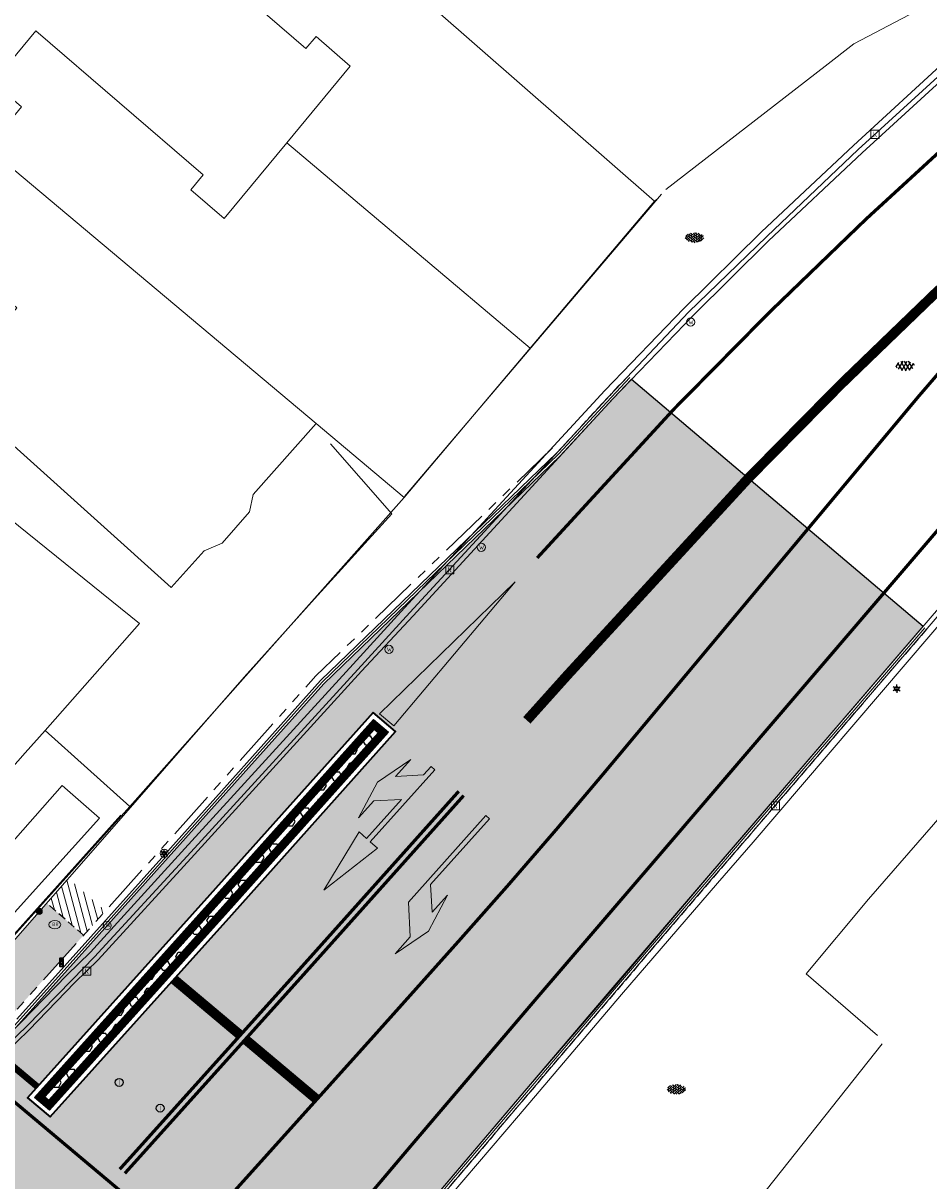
# Model space of a CAD drawing. Header units: metres. Extents: x 187916 to 189411, y 333285 to 334910.
# Tile 135 of 256: x 188390 to 188417, y 334437 to 334472. Entities that reach past the tile are written whole.
import ezdxf
from ezdxf.enums import TextEntityAlignment as Align

# ---------------------------------------------------------------- set-up
doc = ezdxf.new("R2010")
doc.units = ezdxf.units.M
for name, pattern in [('DASHED2', [0.375, 0.25, -0.125]), ('VH-RWSBAND-SO', [24, 10, -2, 2, -2, 2, -2, 2, -2]), ('VH-TROTTOIRBAND_180-200', [20, 10, -2, 2, -2, 2, -2]), ('VW-1-1_STREEP', [2, 1, -1]), ('VW-1-3_STREEP', [4, 1, -3]), ('VW-5050_STREEP', [1, 0.5, -0.5])]:
    doc.linetypes.add(name, pattern=pattern)
for name, color, linetype, lineweight in [('B-ME-IE-MEUBILAIR_WEGMEUBILAIR-S', 253, 'Continuous', 18), ('B-ME-IE-MEUBILAIR_WEGMEUBILAIR_LICHTMAST-S', 253, 'Continuous', 25), ('B-ME-IE-MEUBILAIR_WEGMEUBILAIR_PAAL-S', 253, 'Continuous', 18), ('B-ME-IE-MEUBILAIR_WEGMEUBILAIR_VERKEERSLICHT-S', 253, 'Continuous', 25), ('B-ME-IE-TERREINAFSCHEIDING_DOORGANG-G', 253, 'Continuous', 18), ('B-ME-IE-TERREINAFSCHEIDING_KUNSTMATIG_MUUR-G', 253, 'IE-TERREINAFSCHEIDING-KUNSTMATIG-DICHT', 18), ('B-ME-IE-TERREINAFSCHEIDING_NATUURLIJK_HAAG-G', 253, 'IE-TERREINAFSCHEIDING-NATUURLIJK-HAAG', 18), ('B-ME-OG-BEBOUWING_HOOFDGEBOUW-G', 253, 'Continuous', 18), ('B-ME-RI-HWA_KOLK-S', 253, 'Continuous', 25), ('B-ME-RI-PUT_INSPECTIE-S', 253, 'Continuous', 25), ('B-ME-VH-KANTOPSLUITING_ACHTERKANTBAND-G', 253, 'Continuous', 18), ('B-ME-VH-VERHARDING_ASFALT-G', 253, 'Continuous', 18), ('B-ME-VH-VERHARDING_ASFALT-S', 253, 'Continuous', 25), ('B-ME-VH-VERHARDING_BETONSTRAATSTEEN-G', 253, 'Continuous', 18), ('B-ME-VH-VERHARDING_BETONSTRAATSTEEN-S', 253, 'Continuous', 25), ('B-WE-IE-TERREINAFSCHEIDING_KUNSTMATIG_HEKWERK-G', 253, 'IE-TERREINAFSCHEIDING_KUNSTMATIG-SO', 15), ('B-WE-IE-TERREINAFSCHEIDING_KUNSTMATIG_MUUR-G', 253, 'IE-TERREINAFSCHEIDING_KUNSTMATIG-SO', 15), ('B-WE-OG-BEBOUWING-GV', 253, 'Continuous', 15), ('B-WE-OG-BEBOUWING_LUIFEL-GV', 253, 'Continuous', 15), ('B-WE-OG-TERREIN_ERF-GV', 253, 'Continuous', 15), ('B-WE-VW-MARKERING_LANGS_STREEP_11_010-G', 251, 'VW-1-1_STREEP', 0), ('N-WE-VH-GESLOTENVERHARDING_ASFALT_ZAAGSNEDE-G', 10, 'VH-ZAAGSNEDE-SO', 25), ('N-WE-VH-GOOT_TEGEL-G', 170, 'Continuous', 35), ('N-WE-VH-HERSTRATEN-A-200', 252, 'Continuous', 18), ('N-WE-VH-KANTOPSLUITING_TROTTOIRBAND_180 200-G', 251, 'VH-TROTTOIRBAND_180-200', 15), ('N-WE-VH-KANTOPSLUITING_TROTTOIRBAND_RWS_110 220-G', 251, 'VH-RWSBAND-SO', 25), ('N-WE-VH-KANTOPSLUITING_TROTTOIRBAND_RWS_110 220_ACHTERKANT-G', 7, 'VH-RWSBAND-SO', 25), ('N-WE-VH-KANTOPSLUITING_VOORKANTBAND-G', 7, 'Continuous', 15), ('N-WE-VH-KANTVERHARDING_STREKLAAG_SBS-G', 130, 'Continuous', 18), ('N-WE-VH-VERHARDING_ASFALT_RIJWEG-A', 251, 'Continuous', 18), ('N-WE-VW-MARKERING_DWARS_STOPSTREEP_020-G', 251, 'Continuous', 0), ('N-WE-VW-MARKERING_DWARS_STOPSTREEP_030-G', 251, 'Continuous', 0), ('N-WE-VW-MARKERING_LANGS_STREEP-G', 251, 'Continuous', 0), ('N-WE-VW-MARKERING_LANGS_STREEP_050050-G', 251, 'VW-5050_STREEP', 0), ('N-WE-VW-MARKERING_LANGS_STREEP_11-G', 251, 'VW-1-1_STREEP', 0), ('N-WE-VW-MARKERING_LANGS_STREEP_13-G', 251, 'VW-1-3_STREEP', 0), ('N-WE-VW-MARKERING_PIJL-S', 251, 'Continuous', 0), ('N-WE-VW-MARKERING_VLAK-G', 251, 'Continuous', 0)]:
    doc.layers.add(name, color=color, linetype=linetype, lineweight=lineweight)
doc.layers.add('N-WE-VH-MATERIAALSCHEIDING-G', color=7, linetype='DASHED2')
doc.layers.add('N-WE-VH-VERHARDING_PRINTBETON-A', color=251, linetype='Continuous')
doc.layers.add('N-WE-VH-VERHARDING_ASFALT_ROOD-A', color=7, linetype='Continuous', lineweight=18, true_color=0xff1414)
doc.layers.add('N-WE-VH-VERHARDING_STRAATBAKSTEEN_DF-A', color=7, linetype='Continuous', lineweight=18, true_color=0x713a38)
doc.styles.add('NLCS-ISO', font='NLCS-ISO.ttf')
doc.linetypes.add('IE-TERREINAFSCHEIDING-KUNSTMATIG-DICHT', pattern='A,8,-1,[82,NLCS.SHX,S=0.75,R=90,X=0,Y=0],-1', length=10)
doc.linetypes.add('IE-TERREINAFSCHEIDING-NATUURLIJK-HAAG', pattern='A,7,-1.5,[67,NLCS.SHX,S=0.75,R=45,X=0,Y=0],-1.5', length=10)
doc.linetypes.add('IE-TERREINAFSCHEIDING_KUNSTMATIG-SO', pattern='A,4,[82,NLCS.SHX,S=0.75,R=90,X=0,Y=0],4,-2', length=10)
doc.linetypes.add('VH-ZAAGSNEDE-SO', pattern='A,1e-05,-2.54,[181,NLCS.SHX,S=2.54,R=0,X=-2.54,Y=0],-5.08,[181,NLCS.SHX,S=2.54,R=180,X=2.54,Y=0],-2.54', length=10.16001)

# ---------------------------------------------------------------- blocks, each defined once
blk = doc.blocks.new('SVH-BSS_KEIFORMAAT_KEPER-SO')
at = {"ltscale": 0.1}
for p, q in [((-5.34, 0.88), (-4.45, 0)), ((-5.2, 0.74), (-4.03, 1.91)), ((-5.2, -0.74), (-2.97, 1.48)), ((-4.81, -1.84), (-2.97, 0)), ((-4.56, 1.6), (-4.45, 1.48)), ((-3.71, 0.74), (-1.48, -1.48)), ((-3.6, 2.11), (-1.48, 0)), ((-2.48, 2.48), (-1.48, 1.48)), ((-2.23, 0.74), (-0.21, 2.76)), ((-2.23, 2.23), (-1.85, 2.61)), ((-2.23, -0.74), (0, 1.48)), ((-2.23, -2.23), (0, 0)), ((-0.74, 2.23), (1.48, 0)), ((-0.74, 0.74), (1.48, -1.48)), ((0.22, 2.75), (1.48, 1.48)), ((0.74, 2.23), (1.2, 2.68)), ((0.74, 0.74), (2.45, 2.45)), ((0.74, -0.74), (2.97, 1.48)), ((0.74, -2.23), (2.97, 0)), ((2.23, 2.23), (4.45, 0)), ((2.23, 0.74), (4.45, -1.48)), ((3.71, 0.74), (4.5, 1.53)), ((3.71, -0.74), (5.25, 0.79)), ((4.22, 1.72), (4.45, 1.48)), ((5.2, 0.74), (5.39, 0.55)), ((-5.73, -0.2), (-4.45, -1.48)), ((-3.89, -2.41), (-2.97, -1.48)), ((-3.71, -0.74), (-1.48, -2.97)), ((-3.71, -2.23), (-3.27, -2.67)), ((-1.59, -3.08), (0, -1.48)), ((-0.74, -0.74), (1.48, -2.97)), ((-0.74, -2.23), (0.21, -3.18)), ((-0.22, -3.19), (0, -2.97)), ((1.36, -3.09), (2.97, -1.48)), ((2.23, -0.74), (3.84, -2.36)), ((2.23, -2.23), (2.78, -2.78)), ((3.71, -2.23), (5.57, -0.37)), ((5.2, -0.74), (5.41, -0.95))]:
    blk.add_line(p, q, dxfattribs=at)
at = {"style": 'NLCS-ISO'}
blk.add_attdef('FORMAAT', text='', height=1.8, dxfattribs=at).set_placement((-5.83, -0.22), align=Align.MIDDLE_RIGHT)
blk.add_attdef('KLEUR', text='', height=1.8, dxfattribs=at).set_placement((5.82, -0.22), align=Align.MIDDLE_LEFT)
at = {"style": 'NLCS-ISO', "flags": 1}
blk.add_attdef('FUNCTIE', text='', height=1.8, dxfattribs=at).set_placement((0.12, -3.58), align=Align.MIDDLE_CENTER)
blk = doc.blocks.new('SRI-PUT_INSPECTIE-SO')
blk.add_circle((0, 0), 2)
at = {"style": 'NLCS-ISO'}
blk.add_text('I', height=2.5, dxfattribs=at).set_placement((0, -0.01), align=Align.MIDDLE_CENTER)
blk = doc.blocks.new('SRI-KOLK-SO')
at = {"color": 0, "linetype": 'ByBlock', "lineweight": 18}
blk.add_lwpolyline([(-1.125, -1.125), (1.125, -1.125), (1.125, 1.125), (-1.125, 1.125)], close=True, dxfattribs=at)
at = {"color": 0, "linetype": 'ByBlock', "lineweight": 18, "style": 'NLCS-ISO'}
blk.add_text('k', height=1.5, dxfattribs=at).set_placement((0, 0), align=Align.MIDDLE_CENTER)
blk = doc.blocks.new('SIE-WEG_STRAATPOT_BRANDKRAAN-SO')
blk.add_ellipse((0, 0), major_axis=(-0.729, 0), ratio=0.685994)
at = {"style": 'NLCS-ISO'}
blk.add_text('BR', height=0.4, dxfattribs=at).set_placement((-0.3, -0.15))
blk = doc.blocks.new('SIE-WEG_PAAL_ALGEMEEN_TYPE_01-SO')
h = blk.add_hatch(color=256)
edge = h.paths.add_edge_path()
edge.add_arc((0, 0), 0.188, 0, 360)
at = {"ltscale": 0.5}
blk.add_circle((0, 0), 0.188, dxfattribs=at)
blk = doc.blocks.new('SIE-WEG_STRAATPOT_WATER-SO')
blk.add_circle((0, 0), 0.4)
at = {"style": 'NLCS-ISO'}
blk.add_text('W', height=0.4, dxfattribs=at).set_placement((-0.21, -0.21))
blk = doc.blocks.new('SIE-WEG_VERKEERSLICHT-SO')
at = {"color": 0, "flags": 128}
blk.add_lwpolyline([(-0.22, -0.62), (0.22, -0.62, 0.414214), (0.29, -0.54), (0.29, 0.54, 0.414214), (0.22, 0.62), (-0.22, 0.62, 0.414214), (-0.29, 0.54), (-0.29, -0.54, 0.414214)], format="xyb", close=True, dxfattribs=at)
at = {"color": 0}
for centre in [(0, 0.4), (0, 0), (0, -0.41)]:
    blk.add_circle(centre, 0.166, dxfattribs=at)
for centre in [(0, 0.33), (0, -0.07), (0, -0.48)]:
    blk.add_arc(centre, 0.191, 33.9504, 150.9239, dxfattribs=at)
blk = doc.blocks.new('SIE-WEG_PAAL_DRUKKNOPPAAL-SO')
at = {"color": 0, "linetype": 'ByBlock', "lineweight": 18}
blk.add_circle((0, 0), 1.5, dxfattribs=at)
at = {"color": 0, "linetype": 'ByBlock', "lineweight": 18, "style": 'NLCS-ISO'}
blk.add_text('dk', height=1.5, dxfattribs=at).set_placement((0, 0.15), align=Align.MIDDLE_CENTER)
blk = doc.blocks.new('B-SIE-WEG_LICHTMAST-SO')
at = {"ltscale": 0.1}
for p, q in [((-1.1, 0.63), (-2.19, 1.27)), ((0, 1.27), (0, 2.53)), ((1.1, 0.63), (2.19, 1.27)), ((-1.1, -0.63), (-2.19, -1.27)), ((0, -1.27), (0, -2.53)), ((1.1, -0.63), (2.19, -1.27))]:
    blk.add_line(p, q, dxfattribs=at)
at = {"flags": 128}
for points in [[(-1.16, 0.5), (1.16, 0.5)], [(-1.16, -0.5), (1.16, -0.5)]]:
    blk.add_lwpolyline(points, dxfattribs=at)
at = {"ltscale": 0.1}
blk.add_circle((0, 0), 1.27, dxfattribs=at)
at = {"style": 'NLCS-ISO'}
blk.add_attdef('TYPE', text='', height=1.8, dxfattribs=at).set_placement((0, 2.53), align=Align.BOTTOM_CENTER)
blk = doc.blocks.new('SIE-WEG_PAAL_VERKEERSBORD-SO')
at = {"color": 0, "linetype": 'ByBlock', "lineweight": 18}
blk.add_circle((0, 0), 1.5, dxfattribs=at)
at = {"color": 0, "linetype": 'ByBlock', "lineweight": 18, "style": 'NLCS-ISO'}
blk.add_text('vb', height=1.5, dxfattribs=at).set_placement((0, 0.13), align=Align.MIDDLE_CENTER)
blk = doc.blocks.new('SVH-ASFALT-SO')
at = {"ltscale": 0.1}
for p, q in [((-2.72, 1.26), (-3.45, 2.54)), ((-3.36, 2.17), (-1.83, 4.83)), ((0.36, -0.07), (-2.31, 4.55)), ((-1.91, 0.69), (0.95, 5.64)), ((2.75, -0.22), (-0.47, 5.37)), ((0, 0), (3.27, 5.66)), ((4.87, 0.12), (1.65, 5.7)), ((2.18, -0.23), (5.32, 5.22)), ((6.7, 0.95), (4.04, 5.55)), ((4.66, 0.07), (7.07, 4.25)), ((7.83, 2.99), (7.15, 4.18))]:
    blk.add_line(p, q, dxfattribs=at)
at = {"style": 'NLCS-ISO'}
blk.add_attdef('KLEUR', text='', height=1.8, dxfattribs=at).set_placement((9.49, 2.74), align=Align.MIDDLE_LEFT)
at = {"style": 'NLCS-ISO', "flags": 1}
blk.add_attdef('FUNCTIE', text='', height=1.8, dxfattribs=at).set_placement((0.12, -3.58), align=Align.MIDDLE_CENTER)
blk = doc.blocks.new('DTM')
at = {"layer": 'B-ME-IE-TERREINAFSCHEIDING_DOORGANG-G', "ltscale": 0.2, "flags": 128}
blk.add_lwpolyline([(188415.121, 334471.366), (188414.245, 334470.684)], dxfattribs=at)
at = {"layer": 'B-ME-IE-TERREINAFSCHEIDING_KUNSTMATIG_MUUR-G', "ltscale": 0.2, "flags": 128}
blk.add_lwpolyline([(188392.749, 334447.804), (188389.406, 334444.084)], dxfattribs=at)
at = {"layer": 'B-ME-IE-TERREINAFSCHEIDING_NATUURLIJK_HAAG-G', "ltscale": 0.2, "flags": 128}
for points in [[(188416.814, 334472.252), (188415.121, 334471.366)], [(188414.245, 334470.684), (188409.39, 334466.918)], [(188401.021, 334457.007), (188399.15, 334459.151)]]:
    blk.add_lwpolyline(points, dxfattribs=at)
at = {"layer": 'B-ME-OG-BEBOUWING_HOOFDGEBOUW-G', "ltscale": 0.2, "flags": 128}
blk.add_lwpolyline([(188409.253, 334466.776), (188401.406, 334457.537)], dxfattribs=at)
at = {"layer": 'B-ME-VH-KANTOPSLUITING_ACHTERKANTBAND-G', "ltscale": 0.2, "flags": 128}
for points in [[(188402.798, 334436.178), (188404.888, 334438.619), (188405.514, 334439.369), (188408.036, 334442.325), (188410.96, 334445.728), (188412.048, 334446.985), (188418.262, 334454.238), (188418.936, 334455.021), (188422.864, 334459.612), (188423.527, 334460.382), (188426.438, 334463.787), (188427.104, 334464.556), (188430.377, 334468.354), (188432.355, 334470.635), (188436.3, 334475.24), (188436.941, 334476.003), (188436.949, 334476.012), (188442.512, 334482.442), (188448.37, 334489.147)], [(188399.84, 334452.419), (188401.411, 334454.144), (188407.525, 334460.78), (188409.933, 334463.281), (188412.311, 334465.628), (188415.115, 334468.267), (188418.016, 334470.932), (188418.781, 334471.596), (188420.248, 334472.978), (188421.628, 334474.389), (188422.334, 334475.139), (188425.318, 334478.329), (188427.735, 334480.964), (188430.606, 334484.148), (188434.066, 334488.018), (188437.096, 334491.439), (188439.976, 334494.713), (188447.109, 334502.856), (188449.097, 334505.108)], [(188399.84, 334452.419), (188394.695, 334446.79), (188391.814, 334443.626), (188391.1, 334442.917), (188389.706, 334441.481), (188388.993, 334440.799), (188387.048, 334439.53), (188384.717, 334439.036), (188382.447, 334439.158), (188380.521, 334439.677), (188379.561, 334440.161), (188379.759, 334440.519), (188378.596, 334441.304), (188378.348, 334440.99), (188370.462, 334447.155)]]:
    blk.add_lwpolyline(points, dxfattribs=at)
at = {"layer": 'B-ME-VH-VERHARDING_ASFALT-G', "ltscale": 0.2, "flags": 128}
for points in [[(188400.098, 334452.201), (188394.993, 334446.607), (188392.049, 334443.392), (188391.345, 334442.69), (188389.936, 334441.242), (188389.223, 334440.551), (188387.176, 334439.207), (188384.752, 334438.679), (188382.389, 334438.799), (188380.421, 334439.347), (188379.366, 334439.851), (188378.123, 334440.708), (188370.237, 334446.874)], [(188400.098, 334452.201), (188401.673, 334453.899), (188407.757, 334460.515), (188410.226, 334463.083), (188412.519, 334465.348), (188415.377, 334468.039), (188418.247, 334470.664), (188418.99, 334471.348), (188420.487, 334472.754), (188421.891, 334474.191), (188425.57, 334478.126), (188427.983, 334480.727), (188430.834, 334483.89), (188434.256, 334487.737), (188437.29, 334491.134), (188440.22, 334494.479), (188447.416, 334502.657)], [(188395.919, 334410.977), (188394.408, 334412.244), (188389.46, 334416.426), (188388.497, 334418.336), (188389.072, 334420.242), (188390.707, 334422.234), (188396.088, 334428.688), (188398.722, 334431.847), (188402.502, 334436.344), (188405.251, 334439.582), (188407.787, 334442.525), (188410.695, 334445.958), (188411.775, 334447.206), (188418.019, 334454.48), (188423.261, 334460.607), (188426.19, 334464.016), (188430.137, 334468.597), (188436.033, 334475.463), (188442.243, 334482.66), (188448.107, 334489.359)]]:
    blk.add_lwpolyline(points, dxfattribs=at)
at = {"layer": 'B-ME-VH-VERHARDING_BETONSTRAATSTEEN-G', "ltscale": 0.2, "flags": 128}
for points in [[(188447.294, 334502.755), (188440.125, 334494.571), (188437.214, 334491.259), (188434.163, 334487.82), (188430.73, 334483.995), (188427.87, 334480.82), (188425.474, 334478.2), (188421.792, 334474.28), (188420.383, 334472.851), (188418.898, 334471.46), (188418.151, 334470.78), (188415.258, 334468.142), (188412.469, 334465.483), (188410.079, 334463.173), (188407.671, 334460.628), (188401.568, 334453.996), (188399.977, 334452.257)], [(188402.624, 334436.272), (188405.36, 334439.498), (188407.875, 334442.447), (188410.791, 334445.86), (188411.865, 334447.108), (188418.107, 334454.373), (188423.371, 334460.504), (188426.3, 334463.943), (188430.236, 334468.501), (188436.138, 334475.373), (188442.338, 334482.551), (188448.205, 334489.268)], [(188399.977, 334452.257), (188394.884, 334446.681), (188391.941, 334443.482), (188391.257, 334442.777), (188389.851, 334441.34), (188389.126, 334440.638), (188387.128, 334439.34), (188384.757, 334438.841), (188382.413, 334438.943), (188380.448, 334439.503), (188379.457, 334439.996), (188378.224, 334440.85), (188370.345, 334446.998)], [(188415.849, 334441.072), (188413.669, 334442.959), (188415.572, 334445.244), (188420.77, 334451.22), (188425.721, 334457.214), (188426.576, 334456.453)], [(188401.021, 334457.007), (188398.663, 334454.42), (188396.512, 334452.021), (188392.822, 334447.794), (188389.457, 334443.946), (188387.962, 334442.463), (188386.299, 334441.486)]]:
    blk.add_lwpolyline(points, dxfattribs=at)
at = {"layer": 'B-WE-IE-TERREINAFSCHEIDING_KUNSTMATIG_HEKWERK-G', "ltscale": 0.2, "flags": 128}
for points in [[(188409.034, 334466.564), (188409.134, 334466.636)], [(188412.26, 334436.109), (188415.988, 334440.819)]]:
    blk.add_lwpolyline(points, dxfattribs=at)
at = {"layer": 'B-WE-IE-TERREINAFSCHEIDING_KUNSTMATIG_MUUR-G', "ltscale": 0.2, "flags": 128}
blk.add_lwpolyline([(188393.024, 334448.076), (188390.43, 334450.396)], dxfattribs=at)
at = {"layer": 'B-WE-OG-BEBOUWING-GV', "ltscale": 0.2, "flags": 128}
for points in [[(188397.816, 334468.345), (188405.247, 334462.076), (188409.034, 334466.564), (188395.539, 334478.377), (188393.272, 334475.642), (188398.398, 334471.222), (188398.704, 334471.591), (188399.75, 334470.687)], [(188405.247, 334462.076), (188397.816, 334468.345), (188395.903, 334466.029), (188394.88, 334466.908), (188395.263, 334467.37), (188390.148, 334471.771), (188388.838, 334470.19), (188389.71, 334469.44), (188388.677, 334468.195), (188398.705, 334459.772), (188401.392, 334457.507)], [(188388.677, 334468.195), (188384.915, 334471.34), (188382.902, 334469.018), (188385.163, 334467.08), (188389.567, 334463.306), (188387.521, 334460.843), (188394.279, 334454.766), (188395.285, 334455.885), (188395.836, 334456.119), (188396.669, 334457.069), (188396.786, 334457.602), (188398.705, 334459.772)], [(188371.743, 334454.367), (188372.082, 334454.118), (188371.266, 334452.022), (188375.373, 334448.984), (188374.753, 334448.163), (188374.991, 334447.978), (188375.574, 334448.781), (188377.126, 334447.663), (188376.533, 334446.85), (188376.767, 334446.665), (188377.364, 334447.483), (188377.714, 334447.962), (188378.603, 334449.18), (188384.055, 334445.194), (188385.989, 334445.364), (188389.824, 334449.71), (188390.43, 334450.396), (188393.312, 334453.662), (188383.643, 334461.46), (188381.817, 334462.959), (188379.373, 334464.966)]]:
    blk.add_lwpolyline(points, close=True, dxfattribs=at)
at = {"layer": 'B-WE-OG-BEBOUWING_LUIFEL-GV', "ltscale": 0.2, "flags": 128}
blk.add_lwpolyline([(188387.824, 334442.978), (188392.091, 334447.712), (188390.953, 334448.715), (188387.938, 334445.298)], dxfattribs=at)
at = {"layer": 'B-WE-OG-TERREIN_ERF-GV', "ltscale": 0.2, "flags": 128}
for points in [[(188374.429, 334474.361), (188377.508, 334472.089), (188380.078, 334475.571), (188382.759, 334473.226), (188384.915, 334471.34), (188388.677, 334468.195), (188389.71, 334469.44), (188388.838, 334470.19), (188390.148, 334471.771), (188395.263, 334467.37), (188394.88, 334466.908), (188395.903, 334466.029), (188397.816, 334468.345), (188399.75, 334470.687), (188398.704, 334471.591), (188398.398, 334471.222), (188393.272, 334475.642), (188395.539, 334478.377), (188409.034, 334466.564), (188409.134, 334466.636)], [(188387.954, 334442.432), (188393.024, 334448.076), (188401.392, 334457.507), (188398.705, 334459.772), (188396.786, 334457.602), (188396.669, 334457.069), (188395.836, 334456.119), (188395.285, 334455.885), (188394.279, 334454.766), (188387.521, 334460.843)], [(188383.643, 334461.46), (188393.312, 334453.662), (188390.43, 334450.396), (188389.824, 334449.71), (188385.989, 334445.364)]]:
    blk.add_lwpolyline(points, dxfattribs=at)
at = {"layer": 'B-ME-IE-MEUBILAIR_WEGMEUBILAIR-S'}
for name, p, xscale, yscale, zscale in [('SIE-WEG_STRAATPOT_WATER-SO', (188410.145, 334462.869), 0.3125, 0.3125, 0.3125), ('SIE-WEG_STRAATPOT_WATER-SO', (188403.749, 334455.989), 0.3125, 0.3125, 0.3125), ('SIE-WEG_STRAATPOT_WATER-SO', (188400.932, 334452.872), 0.3125, 0.3125, 0.3125), ('SIE-WEG_PAAL_VERKEERSBORD-SO', (188394.067, 334446.642), 0.083, 0.083, 0.083), ('SIE-WEG_STRAATPOT_BRANDKRAAN-SO', (188390.729, 334444.462), 0.2500000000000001, 0.2500000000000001, 0.2500000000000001), ('SIE-WEG_PAAL_DRUKKNOPPAAL-SO', (188392.328, 334444.435), 0.08333333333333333, 0.08333333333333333, 0.08333333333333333)]:
    blk.add_blockref(name, p, dxfattribs=dict(at, xscale=xscale, yscale=yscale, zscale=zscale))
at = {"layer": 'B-ME-IE-MEUBILAIR_WEGMEUBILAIR_LICHTMAST-S', "xscale": 0.05, "yscale": 0.05, "zscale": 0.05}
for p in [(188416.433, 334451.667), (188394.067, 334446.643)]:
    blk.add_blockref('B-SIE-WEG_LICHTMAST-SO', p, dxfattribs=at)
at = {"layer": 'B-ME-IE-MEUBILAIR_WEGMEUBILAIR_PAAL-S', "xscale": 0.5, "yscale": 0.5, "zscale": 0.5}
blk.add_blockref('SIE-WEG_PAAL_ALGEMEEN_TYPE_01-SO', (188390.254, 334444.869), dxfattribs=at)
at = {"layer": 'B-ME-IE-MEUBILAIR_WEGMEUBILAIR_VERKEERSLICHT-S', "xscale": 0.2019620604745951, "yscale": 0.2019620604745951, "zscale": 0.2019620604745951}
blk.add_blockref('SIE-WEG_VERKEERSLICHT-SO', (188390.931, 334443.312), dxfattribs=at)
at = {"layer": 'B-ME-RI-HWA_KOLK-S', "xscale": 0.11, "yscale": 0.11, "zscale": 0.11}
for p in [(188415.773, 334468.605), (188402.79, 334455.299), (188412.732, 334448.093), (188391.704, 334443.04)]:
    blk.add_blockref('SRI-KOLK-SO', p, dxfattribs=at)
at = {"layer": 'B-ME-RI-PUT_INSPECTIE-S', "xscale": 0.06, "yscale": 0.06, "zscale": 0.06250000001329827}
for p in [(188392.694, 334439.642), (188393.945, 334438.855)]:
    blk.add_blockref('SRI-PUT_INSPECTIE-SO', p, dxfattribs=at)
at = {"layer": 'B-ME-VH-VERHARDING_ASFALT-S', "xscale": 0.05, "yscale": 0.05, "zscale": 0.05}
blk.add_blockref('SVH-ASFALT-SO', (188416.589, 334461.395), dxfattribs=at)
at = {"layer": 'B-ME-VH-VERHARDING_BETONSTRAATSTEEN-S', "xscale": 0.05, "yscale": 0.05, "zscale": 0.05}
for p in [(188410.266, 334465.462), (188409.711, 334439.442)]:
    blk.add_blockref('SVH-BSS_KEIFORMAAT_KEPER-SO', p, dxfattribs=at)
blk = doc.blocks.new('ontwerp Wilhelmina- & Engelenkampstraat')
at = {"layer": 'N-WE-VH-HERSTRATEN-A-200'}
h = blk.add_hatch(dxfattribs=at)
h.set_pattern_fill('AVH-HERSTRATEN-SO', color=256, scale=0.2, angle=45, pattern_type=2)
h.set_pattern_definition([(105, (188105.68291, 334536.56465), (-0.19318517, -0.05176381), [])])
h.paths.add_polyline_path([(188392.274, 334444.882), (188391.141, 334445.872), (188390.483, 334445.119), (188391.606, 334444.138)])
at = {"layer": 'N-WE-VH-VERHARDING_ASFALT_RIJWEG-A', "transparency": 33554610}
h = blk.add_hatch(color=256, dxfattribs=at)
h.dxf.hatch_style = 1
edge = h.paths.add_edge_path()
edge.add_line((188319.448, 334344.532), (188319.709, 334344.905))
edge.add_line((188319.709, 334344.905), (188320.05, 334345.258))
edge.add_line((188320.05, 334345.258), (188320.526, 334345.41))
edge.add_line((188320.526, 334345.41), (188320.936, 334345.385))
edge.add_line((188320.936, 334345.385), (188321.287, 334345.208))
edge.add_line((188321.287, 334345.208), (188321.745, 334344.897))
edge.add_line((188321.745, 334344.897), (188322.045, 334344.517))
edge.add_line((188322.045, 334344.517), (188322.191, 334344.154))
edge.add_line((188322.191, 334344.154), (188322.177, 334343.688))
edge.add_line((188322.177, 334343.688), (188321.989, 334343.297))
edge.add_line((188321.989, 334343.297), (188319.084, 334339.177))
edge.add_line((188319.084, 334339.177), (188318.234, 334337.94))
edge.add_line((188318.234, 334337.94), (188320.555, 334336.311))
edge.add_line((188320.555, 334336.311), (188321.131, 334337.132))
edge.add_line((188321.131, 334337.132), (188323.48, 334340.229))
edge.add_arc((188335.544, 334331.082), 15.14, 125.2659, 142.8274, ccw=False)
edge.add_line((188326.802, 334343.443), (188331.556, 334346.804))
edge.add_arc((188325.863, 334354.855), 9.86, 305.2659, 321.8722)
edge.add_line((188333.619, 334348.767), (188337.772, 334354.059))
edge.add_line((188337.772, 334354.059), (188373.543, 334398.358))
edge.add_line((188373.543, 334398.358), (188374.196, 334397.83))
edge.add_line((188374.196, 334397.83), (188375.676, 334399.688))
edge.add_line((188375.676, 334399.688), (188376.727, 334401.408))
edge.add_line((188376.727, 334401.408), (188377.397, 334402.641))
edge.add_line((188377.397, 334402.641), (188387.326, 334419.705))
edge.add_line((188387.326, 334419.705), (188389.489, 334423.249))
edge.add_line((188389.489, 334423.249), (188397.691, 334433.076))
edge.add_line((188397.691, 334433.076), (188407.772, 334444.925))
edge.add_line((188407.772, 334444.925), (188413.951, 334452.15))
edge.add_line((188413.951, 334452.15), (188416.043, 334454.594))
edge.add_line((188416.043, 334454.594), (188409.54, 334460.11))
edge.add_line((188409.54, 334460.11), (188407.378, 334457.756))
edge.add_line((188407.378, 334457.756), (188404.785, 334454.932))
edge.add_line((188404.785, 334454.932), (188400.57, 334450.836))
edge.add_line((188400.57, 334450.836), (188401.136, 334450.36))
edge.add_line((188401.136, 334450.36), (188396.137, 334444.767))
edge.add_line((188396.137, 334444.767), (188390.585, 334438.589))
edge.add_line((188390.585, 334438.589), (188390.475, 334438.682))
edge.add_line((188390.475, 334438.682), (188371.104, 334415.333))
edge.add_line((188371.104, 334415.333), (188370.465, 334414.564))
edge.add_line((188370.465, 334414.564), (188367.736, 334412.295))
edge.add_line((188367.736, 334412.295), (188367.512, 334412.056))
edge.add_arc((188367.517, 334411.599), 0.457, -34.937, 90.7062, ccw=False)
edge.add_line((188367.892, 334411.338), (188367.782, 334411.201))
edge.add_line((188367.782, 334411.201), (188363.346, 334405.672))
edge.add_line((188363.346, 334405.672), (188358.479, 334399.536))
edge.add_line((188358.479, 334399.536), (188356.085, 334396.53))
edge.add_line((188356.085, 334396.53), (188353.135, 334392.739))
edge.add_line((188353.135, 334392.739), (188350.342, 334389.182))
edge.add_line((188350.342, 334389.182), (188345.473, 334382.91))
edge.add_line((188345.473, 334382.91), (188339.307, 334374.972))
edge.add_line((188339.307, 334374.972), (188334.57, 334368.751))
edge.add_line((188334.57, 334368.751), (188331.456, 334364.676))
edge.add_line((188331.456, 334364.676), (188327.427, 334359.409))
edge.add_line((188327.427, 334359.409), (188321.849, 334352.099))
edge.add_line((188321.849, 334352.099), (188319.292, 334348.775))
edge.add_line((188319.292, 334348.775), (188317.276, 334346.083))
edge.add_line((188317.276, 334346.083), (188319.448, 334344.532))
at = {"layer": 'N-WE-VH-VERHARDING_ASFALT_ROOD-A', "transparency": 33554610}
h = blk.add_hatch(color=256, dxfattribs=at)
h.dxf.hatch_style = 1
edge = h.paths.add_edge_path()
edge.add_arc((188384.832, 334443.643), 5.056, 307.392, 313.7765)
edge.add_arc((188388.289, 334439.955), 0.0551, 41.9775, 52.3917)
edge.add_line((188388.323, 334439.999), (188389.004, 334440.734))
edge.add_line((188389.004, 334440.734), (188394.194, 334446.509))
edge.add_line((188394.194, 334446.509), (188398.943, 334451.822))
edge.add_line((188398.943, 334451.822), (188406.169, 334458.788))
edge.add_line((188406.169, 334458.788), (188407.773, 334460.532))
edge.add_line((188407.773, 334460.532), (188408.338, 334461.129))
edge.add_line((188408.338, 334461.129), (188409.54, 334460.11))
edge.add_line((188409.54, 334460.11), (188407.378, 334457.756))
edge.add_line((188407.378, 334457.756), (188404.785, 334454.932))
edge.add_line((188404.785, 334454.932), (188400.57, 334450.836))
edge.add_line((188400.57, 334450.836), (188400.447, 334450.939))
edge.add_line((188400.447, 334450.939), (188395.467, 334445.368))
edge.add_line((188395.467, 334445.368), (188389.896, 334439.168))
edge.add_line((188389.896, 334439.168), (188390.475, 334438.681))
edge.add_line((188390.475, 334438.681), (188388.349, 334436.108))
edge.add_line((188388.349, 334436.108), (188370.465, 334414.564))
edge.add_line((188370.465, 334414.564), (188367.736, 334412.295))
edge.add_line((188367.736, 334412.295), (188366.245, 334413.503))
edge.add_line((188366.245, 334413.503), (188366.505, 334413.817))
edge.add_line((188366.505, 334413.817), (188370.823, 334418.697))
edge.add_arc((188366.08, 334422.612), 6.15, 320.4649, 333.1665)
edge.add_line((188371.568, 334419.836), (188385.676, 334436.943))
edge.add_line((188385.676, 334436.943), (188387.902, 334439.626))
h = blk.add_hatch(color=256, dxfattribs=at)
h.dxf.hatch_style = 1
edge = h.paths.add_edge_path()
edge.add_line((188391.865, 334411.54), (188393.398, 334413.363))
edge.add_line((188393.398, 334413.363), (188391.392, 334415.049))
edge.add_arc((188394.706, 334418.991), 5.15, 140.3833, 229.9502, ccw=False)
edge.add_line((188390.739, 334422.275), (188390.746, 334422.269))
edge.add_line((188390.746, 334422.269), (188391.384, 334423.039))
edge.add_line((188391.384, 334423.039), (188396.077, 334428.708))
edge.add_line((188396.077, 334428.708), (188398.738, 334431.871))
edge.add_line((188398.738, 334431.871), (188402.517, 334436.362))
edge.add_line((188402.517, 334436.362), (188405.253, 334439.589))
edge.add_line((188405.253, 334439.589), (188407.769, 334442.538))
edge.add_line((188407.769, 334442.538), (188410.685, 334445.951))
edge.add_line((188410.685, 334445.951), (188411.759, 334447.199))
edge.add_line((188411.759, 334447.199), (188415.141, 334451.135))
edge.add_line((188415.141, 334451.135), (188417.24, 334453.579))
edge.add_line((188417.24, 334453.579), (188416.043, 334454.594))
edge.add_line((188416.043, 334454.594), (188413.951, 334452.15))
edge.add_line((188413.951, 334452.15), (188397.691, 334433.076))
edge.add_line((188397.691, 334433.076), (188389.489, 334423.249))
edge.add_line((188389.489, 334423.249), (188387.608, 334420.189))
edge.add_line((188387.608, 334420.189), (188387.326, 334419.705))
edge.add_arc((188394.138, 334418.435), 6.93, 169.4432, 230.2996)
edge.add_line((188389.712, 334413.104), (188390.359, 334412.634))
edge.add_line((188390.359, 334412.634), (188391.741, 334411.63))
edge.add_line((188391.741, 334411.63), (188391.865, 334411.54))
at = {"layer": 'N-WE-VH-VERHARDING_PRINTBETON-A', "transparency": 33554610}
h = blk.add_hatch(dxfattribs=at)
h.set_pattern_fill('HEX', color=256, scale=0.05)
h.paths.add_polyline_path([(188400.484, 334450.425), (188395.743, 334445.121), (188390.427, 334439.205), (188390.549, 334439.102), (188395.862, 334445.014), (188400.606, 334450.322)])
at = {"layer": 'N-WE-VH-VERHARDING_STRAATBAKSTEEN_DF-A', "transparency": 33554610}
h = blk.add_hatch(color=256, dxfattribs=at)
h.dxf.hatch_style = 1
h.paths.add_polyline_path([(188391.606, 334444.138), (188390.483, 334445.119), (188389.457, 334443.946), (188388.318, 334442.816), (188389.419, 334441.705)])
at = {"layer": 'N-WE-VH-GESLOTENVERHARDING_ASFALT_ZAAGSNEDE-G', "ltscale": 0.025, "flags": 128}
blk.add_lwpolyline([(188408.338, 334461.129), (188417.24, 334453.579)], dxfattribs=at)
at = {"layer": 'N-WE-VH-GOOT_TEGEL-G'}
blk.add_lwpolyline([(188400.447, 334450.939), (188395.467, 334445.368), (188389.896, 334439.168), (188390.585, 334438.589), (188396.137, 334444.767), (188401.136, 334450.36)], close=True, dxfattribs=at)
at = {"layer": 'N-WE-VH-KANTOPSLUITING_TROTTOIRBAND_180 200-G', "ltscale": 0.15, "flags": 128}
blk.add_lwpolyline([(188405.923, 334459.023), (188398.698, 334452.058), (188393.94, 334446.736), (188389.419, 334441.705)], dxfattribs=at)
at = {"layer": 'N-WE-VH-KANTOPSLUITING_TROTTOIRBAND_RWS_110 220-G', "ltscale": 0.15, "const_width": 0.22, "flags": 128}
blk.add_lwpolyline([(188400.473, 334450.578), (188395.661, 334445.194), (188390.269, 334439.194), (188390.56, 334438.95), (188395.944, 334444.941), (188400.764, 334450.333)], close=True, dxfattribs=at)
at = {"layer": 'N-WE-VH-KANTOPSLUITING_TROTTOIRBAND_RWS_110 220_ACHTERKANT-G', "linetype": 'Continuous', "ltscale": 0.2, "flags": 128}
blk.add_lwpolyline([(188400.484, 334450.425), (188395.743, 334445.121), (188390.427, 334439.205), (188390.549, 334439.102), (188395.862, 334445.014), (188400.606, 334450.322)], close=True, dxfattribs=at)
at = {"layer": 'N-WE-VH-KANTOPSLUITING_VOORKANTBAND-G', "flags": 128}
blk.add_lwpolyline([(188406.061, 334458.879), (188398.842, 334451.919), (188394.089, 334446.603), (188389.568, 334441.571)], dxfattribs=at)
blk.add_lwpolyline([(188400.462, 334450.731), (188395.579, 334445.268), (188390.111, 334439.183), (188390.57, 334438.797), (188396.026, 334444.867), (188400.922, 334450.345)], close=True, dxfattribs=at)
at = {"layer": 'N-WE-VH-KANTVERHARDING_STREKLAAG_SBS-G', "flags": 128}
for points in [[(188408.284, 334461.174), (188407.722, 334460.58), (188406.111, 334458.83), (188398.892, 334451.87), (188394.142, 334446.556), (188388.952, 334440.781), (188388.271, 334440.047)], [(188408.338, 334461.129), (188407.773, 334460.532), (188406.162, 334458.781), (188398.943, 334451.822), (188394.194, 334446.509), (188389.004, 334440.734), (188388.323, 334439.999)], [(188417.24, 334453.579), (188415.141, 334451.135), (188411.759, 334447.199), (188410.685, 334445.951), (188407.769, 334442.538), (188405.253, 334439.589), (188402.517, 334436.362), (188398.738, 334431.871), (188396.077, 334428.708), (188391.384, 334423.039), (188390.746, 334422.269)], [(188417.293, 334453.533), (188415.194, 334451.09), (188411.812, 334447.154), (188410.738, 334445.906), (188407.822, 334442.492), (188405.307, 334439.543), (188402.571, 334436.317), (188398.791, 334431.826), (188396.13, 334428.663), (188391.438, 334422.994), (188390.8, 334422.224)]]:
    blk.add_lwpolyline(points, dxfattribs=at)
at = {"layer": 'N-WE-VH-MATERIAALSCHEIDING-G', "flags": 128}
for points in [[(188408.231, 334461.22), (188407.671, 334460.628), (188406.061, 334458.879)], [(188417.347, 334453.488), (188415.247, 334451.044), (188411.865, 334447.108), (188410.791, 334445.86), (188407.875, 334442.447), (188405.36, 334439.498), (188402.624, 334436.272), (188398.845, 334431.781), (188396.184, 334428.618), (188391.492, 334422.95)], [(188391.606, 334444.138), (188390.483, 334445.119)]]:
    blk.add_lwpolyline(points, dxfattribs=at)
blk = doc.blocks.new('A$Cfe4a94c9')
at = {"linetype": 'Continuous', "lineweight": 0}
blk.add_hatch(color=0, dxfattribs=at).paths.add_polyline_path([(0.3, 0.25), (0.6, 1.45), (0.3, 2.65), (0.3, 1.95), (-0.3, 1.35), (-0.3, 2.95), (0, 2.95), (-0.375, 5), (-0.75, 2.95), (-0.45, 2.95), (-0.45, 0), (-0.3, 0), (-0.3, 0.35), (0.3, 0.95)])
at = {"color": 0, "linetype": 'Continuous', "lineweight": 0, "flags": 128}
blk.add_lwpolyline([(0.3, 0.25), (0.6, 1.45), (0.3, 2.65), (0.3, 1.95), (-0.3, 1.35), (-0.3, 2.95), (0, 2.95), (-0.375, 5), (-0.75, 2.95), (-0.45, 2.95), (-0.45, 0), (-0.3, 0), (-0.3, 0.35), (0.3, 0.95)], close=True, dxfattribs=at)
blk = doc.blocks.new('*U390')
at = {"color": 0, "lineweight": 0}
blk.add_blockref('A$Cfe4a94c9', (0, 0), dxfattribs=at)
blk = doc.blocks.new('A$Ccfbb3903')
at = {"linetype": 'Continuous', "lineweight": 0}
blk.add_hatch(color=0, dxfattribs=at).paths.add_polyline_path([(-0.3, 5), (-0.3, 4.3), (0.45, 3.55), (0.45, 0), (0.3, 0), (0.3, 2.7), (-0.3, 3.3), (-0.3, 2.6), (-0.6, 3.8)])
at = {"color": 0, "linetype": 'Continuous', "lineweight": 0, "flags": 128}
blk.add_lwpolyline([(-0.3, 5), (-0.3, 4.3), (0.45, 3.55), (0.45, 0), (0.3, 0), (0.3, 2.7), (-0.3, 3.3), (-0.3, 2.6), (-0.6, 3.8)], close=True, dxfattribs=at)
blk = doc.blocks.new('*U389')
at = {"color": 0, "lineweight": 0}
blk.add_blockref('A$Ccfbb3903', (0, 0), dxfattribs=at)
blk = doc.blocks.new('markering')
at = {"layer": 'N-WE-VW-MARKERING_VLAK-G'}
h = blk.add_hatch(color=256, dxfattribs=at)
h.dxf.hatch_style = 1
h.paths.add_polyline_path([(188400.643, 334450.905), (188401.078, 334450.539), (188404.785, 334454.932)])
at = {"layer": 'B-WE-VW-MARKERING_LANGS_STREEP_11_010-G', "const_width": 0.1, "flags": 128}
blk.add_lwpolyline([(188405.458, 334455.665), (188409.637, 334460.216, -0.018538), (188418.551, 334468.82, 0.025232), (188423.039, 334473.102, 0.008909), (188440.154, 334491.993), (188448.561, 334501.553)], format="xyb", dxfattribs=at)
at = {"layer": 'N-WE-VW-MARKERING_DWARS_STOPSTREEP_020-G', "const_width": 0.2, "flags": 128}
blk.add_lwpolyline([(188388.897, 334440.604), (188390.201, 334439.508)], dxfattribs=at)
at = {"layer": 'N-WE-VW-MARKERING_DWARS_STOPSTREEP_030-G', "const_width": 0.3, "flags": 128}
for points in [[(188394.367, 334442.791), (188396.393, 334441.087)], [(188396.546, 334440.958), (188398.729, 334439.123)]]:
    blk.add_lwpolyline(points, dxfattribs=at)
at = {"layer": 'N-WE-VW-MARKERING_LANGS_STREEP-G', "const_width": 0.1, "flags": 128}
for points in [[(188417.098, 334460.595), (188427.257, 334472.401), (188435.114, 334481.51), (188443.001, 334490.613), (188451.719, 334500.53)], [(188392.712, 334436.99), (188398.111, 334442.999), (188403.063, 334448.538)], [(188392.867, 334436.864), (188398.26, 334442.865), (188403.212, 334448.405)]]:
    blk.add_lwpolyline(points, dxfattribs=at)
blk.add_lwpolyline([(188394.987, 334434.959), (188400.382, 334440.963), (188403.082, 334443.984, 0.008456), (188407.505, 334449.103), (188417.098, 334460.595)], format="xyb", dxfattribs=at)
at = {"layer": 'N-WE-VW-MARKERING_LANGS_STREEP_050050-G', "const_width": 0.1, "flags": 128}
blk.add_lwpolyline([(188388.589, 334439.81), (188398.157, 334431.766)], dxfattribs=at)
at = {"layer": 'N-WE-VW-MARKERING_LANGS_STREEP_11-G', "const_width": 0.1, "flags": 128}
blk.add_lwpolyline([(188397.691, 334433.076, -0.002807), (188409.33, 334446.751), (188419.451, 334458.576), (188429.606, 334470.378), (188437.459, 334479.483), (188445.336, 334488.575), (188446.561, 334489.968)], format="xyb", dxfattribs=at)
at = {"layer": 'N-WE-VW-MARKERING_LANGS_STREEP_13-G', "const_width": 0.3, "flags": 128}
blk.add_lwpolyline([(188422.745, 334468.429, -0.011193), (188420.598, 334466.492, 0.018439), (188411.896, 334458.092), (188406.389, 334452.095), (188405.141, 334450.704)], format="xyb", dxfattribs=at)
at = {"layer": 'N-WE-VW-MARKERING_VLAK-G', "flags": 128}
blk.add_lwpolyline([(188401.078, 334450.539), (188400.643, 334450.905), (188404.785, 334454.932)], close=True, dxfattribs=at)
at = {"layer": 'N-WE-VW-MARKERING_PIJL-S', "rotation": 138.2066746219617}
for name, p in [('*U390', (188401.992, 334449.496)), ('*U389', (188404.225, 334447.499))]:
    blk.add_blockref(name, p, dxfattribs=at)

msp = doc.modelspace()

# ---------------------------------------------------------------- block references
msp.add_blockref('DTM', (0, 0))

# ---------------------------------------------------------------- next in the draw order: block references
msp.add_blockref('ontwerp Wilhelmina- & Engelenkampstraat', (0, 0))

# ---------------------------------------------------------------- next in the draw order: block references
msp.add_blockref('markering', (0, 0))

doc.saveas('drawing.dxf')
